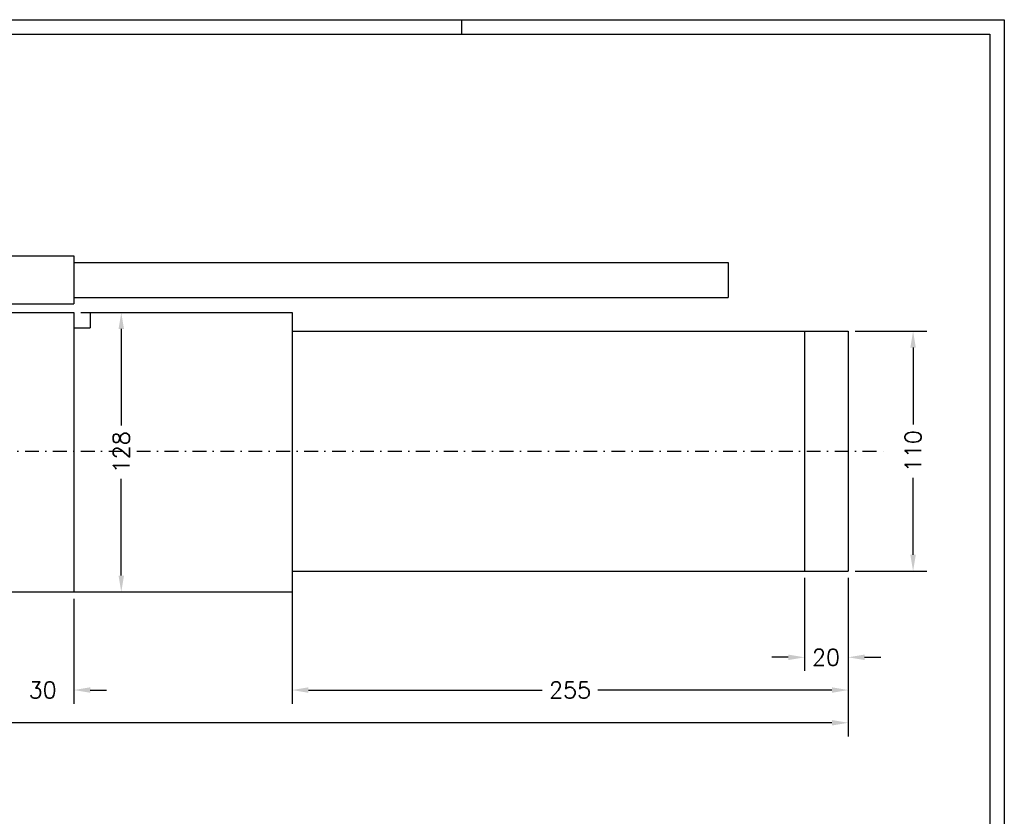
# Model space of a CAD drawing. Extents: x 212 to 4004, y 602 to 2184.
# Tile 10 of 11: x 3552 to 4004, y 1024 to 1389. Entities that reach past the tile are written whole.
import ezdxf
from ezdxf.enums import TextEntityAlignment as Align

# ---------------------------------------------------------------- set-up
doc = ezdxf.new("R2010")
doc.units = 0
doc.header["$MEASUREMENT"] = 0
doc.linetypes.add('AUSGEZOGEN', pattern=[0])
doc.linetypes.add('STRICHPUNKT2', pattern=[12.7, 6.35, -3.175, 0, -3.175])
doc.layers.get('0').update_dxf_attribs({"linetype": 'CONTINUOUS'})
for name, color, linetype in [('BEMASSUNG', 6, 'CONTINUOUS'), ('KANTE', 3, 'CONTINUOUS'), ('MITTE', 6, 'STRICHPUNKT2')]:
    doc.layers.add(name, color=color, linetype=linetype)
doc.styles.add('ROMANS', font='romans', dxfattribs={"height": 7.5})

msp = doc.modelspace()

# ---------------------------------------------------------------- linework, layer by layer
at = {"color": 7, "linetype": 'AUSGEZOGEN'}
for p, q in [((2889.28, 1389.28), (4003.82, 1389.28)), ((3755.11, 1382.63), (3755.11, 1389.28)), ((4003.82, 1389.28), (4003.82, 601.92))]:
    msp.add_line(p, q, dxfattribs=at)
at = {"color": 5, "linetype": 'AUSGEZOGEN'}
for p, q in [((2915.88, 1382.63), (3997.17, 1382.63)), ((3997.17, 1382.63), (3997.17, 608.57))]:
    msp.add_line(p, q, dxfattribs=at)
at = {"layer": 'BEMASSUNG'}
for p, q in [((3580.4, 1255), (3605.25, 1255)), ((3599, 1247.5), (3599, 1203.23)), ((3935.4, 1246.5), (3968.25, 1246.5)), ((3962, 1239), (3962, 1203.73)), ((3599, 1134.5), (3599, 1178.77)), ((3962, 1144), (3962, 1179.27)), ((3677.27, 1133.38), (3677.27, 1075.75)), ((3912.27, 1133.38), (3912.27, 1090.75)), ((3932.27, 1133.38), (3932.27, 1060.75)), ((3932.27, 1133.38), (3932.27, 1090.75)), ((3932.27, 1133.38), (3932.27, 1075.75)), ((3935.4, 1136.5), (3968.25, 1136.5)), ((3580.4, 1127), (3605.25, 1127)), ((3577.27, 1123.88), (3577.27, 1075.75)), ((3904.77, 1097), (3897.27, 1097)), ((3939.77, 1097), (3947.27, 1097)), ((3584.77, 1082), (3592.27, 1082)), ((3684.77, 1082), (3792.01, 1082)), ((3924.77, 1082), (3817.54, 1082)), ((3924.77, 1067), (3492.54, 1067))]:
    msp.add_line(p, q, dxfattribs=at)
for points in [[(3597.75, 1247.5), (3600.25, 1247.5), (3599, 1255)], [(3960.75, 1239), (3963.25, 1239), (3962, 1246.5)], [(3960.75, 1144), (3963.25, 1144), (3962, 1136.5)], [(3597.75, 1134.5), (3600.25, 1134.5), (3599, 1127)], [(3904.77, 1098.25), (3904.77, 1095.75), (3912.27, 1097)], [(3939.77, 1098.25), (3939.77, 1095.75), (3932.27, 1097)], [(3584.77, 1083.25), (3584.77, 1080.75), (3577.27, 1082)], [(3684.77, 1083.25), (3684.77, 1080.75), (3677.27, 1082)], [(3924.77, 1083.25), (3924.77, 1080.75), (3932.27, 1082)], [(3924.77, 1068.25), (3924.77, 1065.75), (3932.27, 1067)]]:
    msp.add_solid(points, dxfattribs=at)
at = {"layer": 'KANTE'}
for p, q in [((3219.27, 1281), (3577.27, 1281)), ((3577.27, 1281), (3577.27, 1259)), ((3577.27, 1278), (3877.27, 1278)), ((3877.27, 1278), (3877.27, 1262)), ((3577.27, 1262), (3877.27, 1262)), ((3547.27, 1259), (3577.27, 1259)), ((3547.27, 1255), (3577.27, 1255)), ((3577.27, 1255), (3577.27, 1127)), ((3584.73, 1255), (3677.27, 1255)), ((3584.73, 1255), (3584.73, 1248)), ((3677.27, 1255), (3677.27, 1127)), ((3577.27, 1248), (3584.73, 1248)), ((3677.27, 1246.5), (3932.27, 1246.5)), ((3912.27, 1246.5), (3912.27, 1136.5)), ((3932.27, 1246.5), (3932.27, 1136.5)), ((3677.27, 1136.5), (3932.27, 1136.5)), ((3027.27, 1127), (3577.27, 1127)), ((3577.27, 1127), (3677.27, 1127))]:
    msp.add_line(p, q, dxfattribs=at)
at = {"layer": 'MITTE'}
msp.add_line((3017.27, 1191.5), (3951.5, 1191.5), dxfattribs=at)

# ---------------------------------------------------------------- texts
at = {"layer": 'BEMASSUNG', "style": 'ROMANS'}
for s, p in [('128', (3599, 1191)), ('110', (3962, 1191.5))]:
    msp.add_text(s, height=7.5, rotation=90, dxfattribs=at).set_placement(p, align=Align.MIDDLE_CENTER)
for s, p in [('20', (3922.08, 1097)), ('30', (3562.97, 1082)), ('255', (3804.77, 1082))]:
    msp.add_text(s, height=7.5, dxfattribs=at).set_placement(p, align=Align.MIDDLE_CENTER)

doc.saveas('drawing.dxf')
